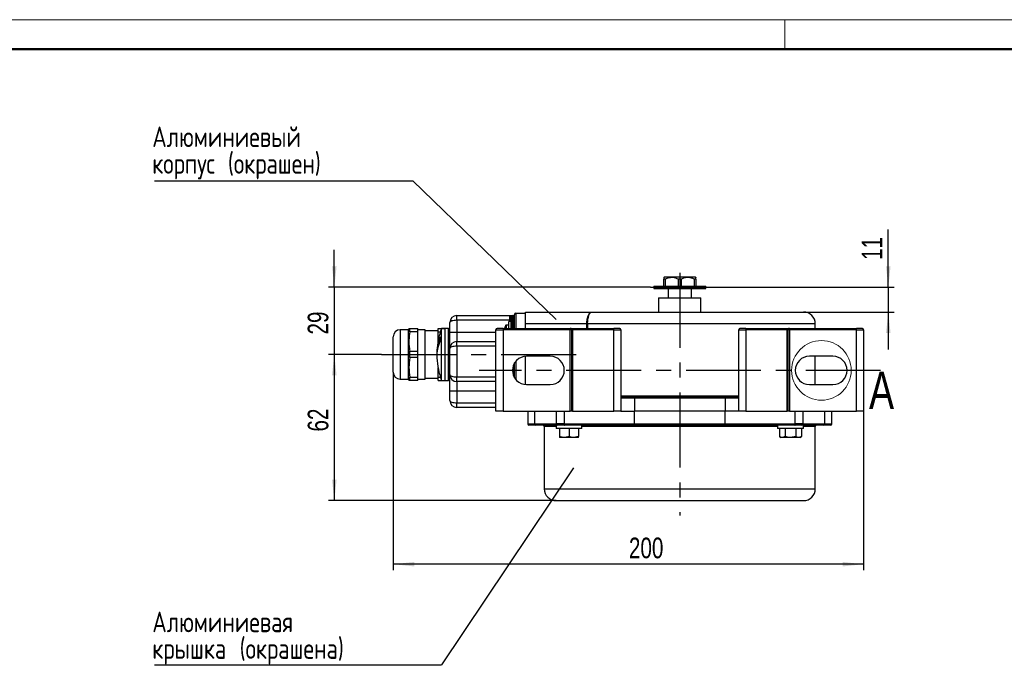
# Model space of a CAD drawing. Header units: millimetres. Extents: x 0 to 594, y 0 to 420.
# Tile 6 of 14: x 167 to 334, y 310 to 420. Entities that reach past the tile are written whole.
import ezdxf

# ---------------------------------------------------------------- set-up
doc = ezdxf.new("R2010")
doc.units = ezdxf.units.MM
doc.linetypes.add('CENTERX2', pattern=[20.32, 12.7, -2.54, 2.54, -2.54])
doc.layers.add('ОСЕВЫЕ', color=7, linetype='Continuous')
doc.layers.add('ОСНОВНОЙ', color=7, linetype='Continuous', lineweight=25)
doc.styles.add('SLDTEXTSTYLE4', font='TXT', dxfattribs={"width": 0.75})
doc.styles.add('SLDTEXTSTYLE5', font='TXT', dxfattribs={"width": 0.75, "bigfont": 'bigfont'})
doc.dimstyles.new('SLDDIMSTYLE0', dxfattribs={"dimtxt": 3.5, "dimasz": 3.556, "dimexe": 0, "dimexo": 0.0625, "dimgap": 0.875, "dimtad": 1, "dimdec": 0, "dimlfac": 2.5, "dimrnd": 1e-09, "dimzin": 12, "dimdsep": 46, "dimtxsty": 'SLDTEXTSTYLE4', "dimsah": 1, "dimcen": 0.09, "dimadec": 0, "dimazin": 3, "dimtfac": 1, "dimtdec": 0, "dimtofl": 0, "dimtmove": 0, "dimatfit": 3, "dimfxl": 0, "dimfrac": 2, "dimtolj": 1, "dimtzin": 12, "dimarcsym": 0})
doc.dimstyles.new('SLDDIMSTYLE2', dxfattribs={"dimtxt": 3.5, "dimasz": 3.556, "dimexe": 0, "dimexo": 0.0625, "dimgap": 0.875, "dimtad": 1, "dimdec": 0, "dimlfac": 2.5, "dimrnd": 1e-09, "dimzin": 12, "dimdsep": 46, "dimtxsty": 'SLDTEXTSTYLE4', "dimsah": 1, "dimcen": 0.09, "dimadec": 0, "dimazin": 3, "dimtfac": 1, "dimtdec": 0, "dimtmove": 0, "dimatfit": 0, "dimfxl": 0, "dimfrac": 2, "dimtolj": 1, "dimtzin": 12, "dimarcsym": 0})
doc.dimstyles.new('SLDDIMSTYLE3', dxfattribs={"dimtxt": 0.18, "dimasz": 3.556, "dimexe": 0, "dimexo": 0.0625, "dimgap": 0, "dimtad": 0, "dimtih": 1, "dimtoh": 1, "dimdec": 0, "dimrnd": 1e-09, "dimzin": 0, "dimdsep": 46, "dimtxsty": 'Standard', "dimblk1": 'NONE', "dimblk2": 'NONE', "dimsah": 1, "dimcen": 0.09, "dimadec": 0, "dimazin": 0, "dimtfac": 3.556, "dimtdec": 0, "dimtofl": 0, "dimtmove": 0, "dimatfit": 3, "dimldrblk": 'NONE', "dimfxl": 0, "dimfrac": 2, "dimtolj": 1, "dimtzin": 0, "dimarcsym": 0})

# ---------------------------------------------------------------- blocks, each defined once
blk = doc.blocks.new('_D_18')
at = {"layer": 'ОСЕВЫЕ'}
for p, q in [((220.53, 374.58), (220.53, 380.93)), ((274.18, 374.58), (219.53, 374.58)), ((220.53, 374.58), (220.53, 363.18)), ((228.54, 363.18), (219.53, 363.18)), ((220.53, 363.18), (220.53, 356.83))]:
    blk.add_line(p, q, dxfattribs=at)
for points in [[(220.53, 374.58), (220.92, 378.14), (220.15, 378.14)], [(220.53, 363.18), (220.15, 359.63), (220.92, 359.63)]]:
    blk.add_solid(points, dxfattribs=at)
at = {"layer": 'ОСЕВЫЕ', "insert": (216.02, 366.57), "char_height": 3.5, "attachment_point": 1, "rotation": 90, "style": 'SLDTEXTSTYLE4'}
blk.add_mtext('29', dxfattribs=at)
blk = doc.blocks.new('_D_19')
at = {"layer": 'ОСЕВЫЕ'}
for p, q in [((228.54, 363.18), (219.53, 363.18)), ((220.53, 363.18), (220.53, 338.38)), ((258.17, 338.38), (219.53, 338.38))]:
    blk.add_line(p, q, dxfattribs=at)
for points in [[(220.53, 363.18), (220.15, 359.63), (220.92, 359.63)], [(220.53, 338.38), (220.92, 341.94), (220.15, 341.94)]]:
    blk.add_solid(points, dxfattribs=at)
at = {"layer": 'ОСЕВЫЕ', "insert": (216.02, 350.1), "char_height": 3.5, "attachment_point": 1, "rotation": 90, "style": 'SLDTEXTSTYLE4'}
blk.add_mtext('62', dxfattribs=at)
blk = doc.blocks.new('_D_20')
at = {"layer": 'ОСЕВЫЕ'}
for p, q in [((314.57, 374.58), (314.57, 384.4)), ((283.97, 374.58), (315.57, 374.58)), ((314.57, 374.58), (314.57, 370.38)), ((300.17, 370.38), (315.57, 370.38)), ((314.57, 370.38), (314.57, 364.03))]:
    blk.add_line(p, q, dxfattribs=at)
for points in [[(314.57, 374.58), (314.95, 378.14), (314.18, 378.14)], [(314.57, 370.38), (314.18, 366.83), (314.95, 366.83)]]:
    blk.add_solid(points, dxfattribs=at)
at = {"layer": 'ОСЕВЫЕ', "insert": (310.05, 379.23), "char_height": 3.5, "attachment_point": 1, "rotation": 90, "style": 'SLDTEXTSTYLE4'}
blk.add_mtext('11', dxfattribs=at)
blk = doc.blocks.new('_D_21')
at = {"layer": 'ОСЕВЫЕ'}
for p, q in [((230.53, 360.18), (230.53, 326.59)), ((310.37, 353.58), (310.37, 326.59)), ((310.37, 327.59), (230.53, 327.59))]:
    blk.add_line(p, q, dxfattribs=at)
for points in [[(230.53, 327.59), (234.09, 327.21), (234.09, 327.97)], [(310.37, 327.59), (306.82, 327.97), (306.82, 327.21)]]:
    blk.add_solid(points, dxfattribs=at)
at = {"layer": 'ОСЕВЫЕ', "insert": (270.54, 332.1), "char_height": 3.5, "attachment_point": 1, "style": 'SLDTEXTSTYLE4'}
blk.add_mtext('200', dxfattribs=at)
blk = doc.blocks.new('SW_NOTE_0_2')
at = {"layer": 'ОСЕВЫЕ', "color": 0}
blk.add_line((-48.71, 0), (0, 0), dxfattribs=at)
at = {"layer": 'ОСЕВЫЕ', "color": 0, "char_height": 3.5, "attachment_point": 1, "style": 'SLDTEXTSTYLE5'}
for s, insert in [('Алюминиевая', (-49.11, 9.05)), ('крышка (окрашена)', (-49.11, 4.53))]:
    blk.add_mtext(s, dxfattribs=dict(at, insert=insert))
blk = doc.blocks.new('_None')
blk = doc.blocks.new('SW_NOTE_0_3')
at = {"layer": 'ОСЕВЫЕ', "color": 0}
blk.add_line((-43.82, 0), (0, 0), dxfattribs=at)
at = {"layer": 'ОСЕВЫЕ', "color": 0, "char_height": 3.5, "attachment_point": 1, "style": 'SLDTEXTSTYLE5'}
for s, insert in [('Алюминиевый', (-44.22, 9.21)), ('корпус (окрашен)', (-44.22, 4.68))]:
    blk.add_mtext(s, dxfattribs=dict(at, insert=insert))

msp = doc.modelspace()

# ---------------------------------------------------------------- linework, layer by layer
at = {"color": 7, "linetype": 'Continuous', "lineweight": 50}
msp.add_line((589, 415), (20, 415), dxfattribs=at)
at = {"color": 7, "linetype": 'Continuous', "lineweight": 25}
for p, q in [((276.574846, 376.38444), (276.463944, 376.273539)), ((276.574846, 376.38444), (276.92318, 376.38444)), ((276.92318, 376.38444), (281.774846, 376.38444)), ((281.885747, 376.273539), (281.774846, 376.38444)), ((274.774846, 374.78444), (274.774846, 374.38444)), ((274.774846, 374.78444), (283.574846, 374.78444)), ((274.774846, 374.38444), (283.574846, 374.38444)), ((276.692371, 375.98444), (276.474846, 375.98444)), ((276.474846, 374.78444), (276.474846, 375.98444)), ((276.692371, 375.98444), (276.692371, 374.78444)), ((277.174846, 374.38444), (277.174846, 372.78444)), ((279.392371, 375.98444), (278.957321, 375.98444)), ((278.957321, 374.78444), (278.957321, 375.98444)), ((279.392371, 375.98444), (279.392371, 374.78444)), ((281.174846, 372.78444), (281.174846, 374.38444)), ((281.874846, 375.98444), (281.657321, 375.98444)), ((281.657321, 374.78444), (281.657321, 375.98444)), ((281.874846, 375.98444), (281.874846, 374.78444)), ((283.574846, 374.38444), (283.574846, 374.78444)), ((275.574846, 372.78444), (275.574846, 370.38444)), ((275.574846, 372.78444), (282.774846, 372.78444)), ((282.774846, 370.38444), (282.774846, 372.78444)), ((241.334846, 368.98444), (241.334846, 369.78444)), ((241.334846, 369.78444), (250.334846, 369.78444)), ((250.334846, 368.98444), (250.334846, 369.78444)), ((250.534846, 367.58444), (250.534846, 369.58444)), ((250.734846, 369.78444), (250.934846, 369.78444)), ((251.134846, 367.58444), (251.134846, 369.98444)), ((251.334846, 370.18444), (252.974846, 370.18444)), ((252.974846, 370.18444), (252.974846, 370.38444)), ((252.974846, 370.38444), (264.276524, 370.38444)), ((252.974846, 367.58444), (252.974846, 370.18444)), ((264.276524, 370.38444), (300.174846, 370.38444)), ((240.134846, 366.98444), (240.134846, 368.58444)), ((250.334846, 368.98444), (241.334846, 368.98444)), ((241.334846, 368.98444), (241.334846, 366.98444)), ((250.174846, 368.18444), (249.744888, 368.18444)), ((250.534846, 368.78444), (250.174846, 368.78444)), ((250.174846, 367.58444), (250.174846, 368.78444)), ((250.534846, 368.98444), (250.334846, 368.98444)), ((263.387509, 368.38444), (252.974846, 368.38444)), ((263.387509, 368.38444), (263.523607, 368.38444)), ((302.174846, 367.58444), (302.174846, 368.38444)), ((230.534846, 360.586364), (230.534846, 366.18444)), ((233.134846, 367.38444), (231.734846, 367.38444)), ((233.201635, 367.584809), (233.134846, 367.38444)), ((233.134846, 358.98444), (233.134846, 367.38444)), ((233.202742, 367.58444), (233.334846, 367.58444)), ((233.334846, 367.045765), (233.334846, 367.58444)), ((233.334846, 367.58444), (234.734846, 367.58444)), ((234.734846, 367.045765), (233.334846, 367.045765)), ((234.734846, 367.045765), (234.734846, 367.58444)), ((235.934846, 367.38444), (234.734846, 367.38444)), ((234.734846, 363.723116), (234.734846, 367.045765)), ((235.934846, 358.98444), (235.934846, 367.38444)), ((238.134846, 367.18444), (235.934846, 367.18444)), ((238.134846, 367.58444), (239.334846, 367.58444)), ((238.134846, 367.045765), (238.134846, 367.58444)), ((238.134846, 367.045765), (238.546188, 367.045765)), ((238.134846, 365.411546), (238.134846, 367.045765)), ((238.534846, 366.158008), (238.534846, 365.592322)), ((239.334846, 367.58444), (238.734846, 367.58444)), ((238.734846, 358.78444), (238.734846, 367.58444)), ((239.934846, 367.58444), (239.334846, 367.58444)), ((239.334846, 358.78444), (239.334846, 367.58444)), ((240.134846, 366.98444), (241.334846, 366.98444)), ((240.134846, 364.18444), (240.134846, 366.98444)), ((241.334846, 366.98444), (241.334846, 365.38444)), ((247.974846, 367.38444), (249.174846, 367.38444)), ((247.974846, 353.58444), (247.974846, 367.38444)), ((249.174846, 367.58444), (248.174846, 367.58444)), ((249.174846, 367.58444), (249.174846, 367.38444)), ((249.174846, 367.58444), (260.574846, 367.58444)), ((260.574846, 367.38444), (249.174846, 367.38444)), ((249.174846, 367.38444), (249.174846, 353.58444)), ((249.408514, 367.664347), (249.413062, 367.660884)), ((260.574846, 367.38444), (260.574846, 367.58444)), ((260.574846, 367.58444), (267.974846, 367.58444)), ((260.574846, 353.58444), (260.574846, 367.38444)), ((260.774846, 367.38444), (260.574846, 367.38444)), ((260.774846, 367.38444), (260.774846, 353.58444)), ((260.774846, 367.38444), (260.974846, 367.38444)), ((260.974846, 367.38444), (260.974846, 353.58444)), ((267.974846, 367.38444), (260.974846, 367.38444)), ((267.974846, 367.38444), (267.974846, 367.58444)), ((268.974846, 367.58444), (267.974846, 367.58444)), ((267.974846, 353.58444), (267.974846, 367.38444)), ((267.974846, 367.38444), (269.174846, 367.38444)), ((269.174846, 367.38444), (269.174846, 353.58444)), ((289.174846, 353.58444), (289.174846, 367.38444)), ((289.174846, 367.38444), (290.374846, 367.38444)), ((290.374846, 367.58444), (289.374846, 367.58444)), ((290.374846, 367.58444), (290.374846, 367.38444)), ((290.374846, 367.58444), (297.774846, 367.58444)), ((297.374846, 367.38444), (290.374846, 367.38444)), ((290.374846, 367.38444), (290.374846, 353.58444)), ((297.374846, 367.38444), (297.574846, 367.38444)), ((297.374846, 353.58444), (297.374846, 367.38444)), ((297.774846, 367.38444), (297.574846, 367.38444)), ((297.574846, 353.58444), (297.574846, 367.38444)), ((297.774846, 367.58444), (297.774846, 367.38444)), ((297.774846, 367.58444), (309.174846, 367.58444)), ((297.774846, 367.38444), (297.774846, 353.58444)), ((309.174846, 367.38444), (297.774846, 367.38444)), ((310.174846, 367.58444), (309.174846, 367.58444)), ((309.174846, 367.38444), (309.174846, 367.58444)), ((309.174846, 367.38444), (310.374846, 367.38444)), ((309.174846, 353.58444), (309.174846, 367.38444)), ((310.374846, 367.38444), (310.374846, 353.58444)), ((241.334846, 364.58444), (241.334846, 365.38444)), ((241.334846, 365.38444), (247.974846, 365.38444)), ((241.334846, 364.58444), (241.334846, 359.38444)), ((233.334846, 362.645765), (233.334846, 363.723116)), ((233.334846, 363.723116), (234.734846, 363.723116)), ((234.734846, 362.645765), (234.734846, 363.723116)), ((240.134846, 359.78444), (240.134846, 364.18444)), ((252.974846, 358.092788), (252.974846, 362.876093)), ((257.174846, 362.88444), (253.174846, 362.88444)), ((305.174846, 362.88444), (301.174846, 362.88444)), ((302.174846, 358.08444), (302.174846, 362.88444)), ((234.734846, 362.645765), (233.334846, 362.645765)), ((234.734846, 359.323116), (234.734846, 362.645765)), ((251.134846, 359.220162), (251.134846, 361.748719)), ((230.534846, 360.18444), (230.534846, 360.586364)), ((238.134846, 359.323116), (238.134846, 360.957335)), ((240.134846, 356.98444), (240.134846, 359.78444)), ((241.334846, 358.58444), (241.334846, 359.38444)), ((231.734846, 358.98444), (233.134846, 358.98444)), ((233.134846, 358.98444), (233.201635, 358.784071)), ((233.334846, 358.78444), (233.334846, 359.323116)), ((233.334846, 359.323116), (234.734846, 359.323116)), ((234.734846, 358.78444), (233.334846, 358.78444)), ((234.734846, 358.78444), (234.734846, 359.323116)), ((234.734846, 358.98444), (235.934846, 358.98444)), ((235.934846, 359.18444), (238.134846, 359.18444)), ((238.134846, 359.323116), (238.546188, 359.323116)), ((238.134846, 358.78444), (238.134846, 359.323116)), ((238.134846, 358.78444), (239.334846, 358.78444)), ((238.734846, 358.78444), (239.334846, 358.78444)), ((239.334846, 358.78444), (239.934846, 358.78444)), ((247.974846, 358.58444), (241.334846, 358.58444)), ((241.334846, 358.58444), (241.334846, 356.98444)), ((253.174846, 358.08444), (257.174846, 358.08444)), ((301.174846, 358.08444), (305.174846, 358.08444)), ((240.134846, 356.98444), (241.334846, 356.98444)), ((240.134846, 355.38444), (240.134846, 356.98444)), ((241.334846, 356.98444), (241.334846, 354.98444)), ((269.174846, 356.18444), (289.174846, 356.18444)), ((241.334846, 354.18444), (241.334846, 354.98444)), ((269.174846, 355.98444), (271.551207, 355.98444)), ((271.491647, 355.78444), (269.174846, 355.78444)), ((286.858044, 355.78444), (271.491647, 355.78444)), ((271.491647, 355.78444), (271.491647, 353.58444)), ((271.551207, 355.98444), (286.798485, 355.98444)), ((286.798485, 355.98444), (289.174846, 355.98444)), ((286.858044, 355.78444), (286.858044, 353.58444)), ((289.174846, 355.78444), (286.858044, 355.78444)), ((247.974846, 354.18444), (241.334846, 354.18444)), ((249.174846, 353.58444), (247.974846, 353.58444)), ((249.174846, 353.58444), (260.574846, 353.58444)), ((253.374846, 353.58444), (253.374846, 351.38444)), ((254.545423, 351.38444), (254.545423, 353.58444)), ((258.262487, 351.38444), (258.262487, 353.58444)), ((259.576148, 353.58444), (259.576148, 351.38444)), ((260.774846, 353.58444), (260.574846, 353.58444)), ((260.974846, 353.58444), (260.774846, 353.58444)), ((260.974846, 353.58444), (267.974846, 353.58444)), ((269.174846, 353.58444), (267.974846, 353.58444)), ((269.174846, 353.58444), (271.491647, 353.58444)), ((271.491647, 351.38444), (271.491647, 353.58444)), ((286.858044, 353.58444), (271.491647, 353.58444)), ((286.858044, 351.38444), (286.858044, 353.58444)), ((289.174846, 353.58444), (286.858044, 353.58444)), ((290.374846, 353.58444), (289.174846, 353.58444)), ((290.374846, 353.58444), (297.374846, 353.58444)), ((297.574846, 353.58444), (297.374846, 353.58444)), ((297.774846, 353.58444), (297.574846, 353.58444)), ((297.774846, 353.58444), (309.174846, 353.58444)), ((298.773543, 351.38444), (298.773543, 353.58444)), ((300.087204, 353.58444), (300.087204, 351.38444)), ((303.804268, 351.38444), (303.804268, 353.58444)), ((304.974846, 351.38444), (304.974846, 353.58444)), ((310.374846, 353.58444), (309.174846, 353.58444)), ((254.736349, 351.18444), (253.574846, 351.18444)), ((254.545423, 351.38444), (258.262487, 351.38444)), ((258.174846, 351.18444), (254.736349, 351.18444)), ((256.174846, 350.98444), (256.174846, 340.38444)), ((258.174846, 351.18444), (258.174846, 350.62444)), ((260.514472, 351.18444), (258.174846, 351.18444)), ((259.576148, 351.38444), (258.262487, 351.38444)), ((259.576148, 351.38444), (271.491647, 351.38444)), ((271.551207, 351.18444), (260.514472, 351.18444)), ((262.574846, 350.62444), (262.574846, 351.18444)), ((271.491647, 351.38444), (286.858044, 351.38444)), ((286.798485, 351.18444), (271.551207, 351.18444)), ((297.83522, 351.18444), (286.798485, 351.18444)), ((286.858044, 351.38444), (298.773543, 351.38444)), ((295.774846, 351.18444), (295.774846, 350.62444)), ((300.174846, 351.18444), (297.83522, 351.18444)), ((300.087204, 351.38444), (298.773543, 351.38444)), ((300.087204, 351.38444), (303.804268, 351.38444)), ((300.174846, 350.62444), (300.174846, 351.18444)), ((303.613343, 351.18444), (300.174846, 351.18444)), ((302.174846, 340.38444), (302.174846, 350.98444)), ((304.774846, 351.18444), (303.613343, 351.18444)), ((260.374846, 350.62444), (258.174846, 350.62444)), ((258.774846, 350.62444), (258.774846, 349.247347)), ((262.574846, 350.62444), (260.374846, 350.62444)), ((260.374846, 350.62444), (260.374846, 349.247347)), ((261.974846, 350.62444), (261.974846, 349.247347)), ((300.174846, 350.62444), (295.774846, 350.62444)), ((296.127325, 350.62444), (296.127325, 349.247347)), ((297.051085, 350.62444), (297.051085, 349.247347)), ((298.898606, 350.62444), (298.898606, 349.247347)), ((299.822367, 350.62444), (299.822367, 349.247347)), ((258.774846, 349.247347), (258.774846, 349.10444)), ((259.574846, 349.10444), (258.774846, 349.10444)), ((261.174846, 349.10444), (259.574846, 349.10444)), ((261.974846, 349.247347), (261.174846, 349.10444)), ((261.974846, 349.10444), (261.174846, 349.10444)), ((296.127325, 349.247347), (296.374846, 349.10444)), ((296.589205, 349.10444), (296.374846, 349.10444)), ((297.051085, 349.247347), (296.589205, 349.10444)), ((297.974846, 349.10444), (296.589205, 349.10444)), ((298.898606, 349.247347), (297.974846, 349.10444)), ((299.360486, 349.10444), (297.974846, 349.10444)), ((299.574846, 349.10444), (299.360486, 349.10444)), ((299.574846, 349.10444), (299.822367, 349.247347)), ((258.174846, 338.38444), (300.174846, 338.38444))]:
    msp.add_line(p, q, dxfattribs=at)
at = {"color": 8, "linetype": 'Continuous', "lineweight": 25}
for p, q in [((250.734846, 369.78444), (250.734846, 367.58444)), ((250.934846, 367.58444), (250.934846, 369.78444)), ((251.334846, 370.18444), (251.334846, 367.58444)), ((249.648405, 367.58444), (249.648405, 368.135792)), ((249.744888, 367.58444), (249.744888, 368.18444)), ((250.334846, 368.78444), (250.334846, 368.98444)), ((263.387509, 367.58444), (263.387509, 368.38444)), ((302.174846, 368.38444), (263.523607, 368.38444)), ((263.523607, 368.38444), (263.523607, 367.58444)), ((231.734846, 367.38444), (231.734846, 359.547134)), ((239.934846, 363.18444), (239.934846, 367.58444)), ((241.334846, 366.98444), (247.974846, 366.98444)), ((247.974846, 364.58444), (241.334846, 364.58444)), ((239.934846, 358.78444), (239.934846, 363.18444)), ((250.934846, 359.622814), (250.934846, 361.346067)), ((251.334846, 362.025349), (251.334846, 358.943532)), ((231.734846, 359.547134), (231.734846, 358.98444)), ((241.334846, 359.38444), (247.974846, 359.38444)), ((241.334846, 356.98444), (247.974846, 356.98444)), ((241.334846, 354.98444), (247.974846, 354.98444)), ((253.374846, 351.38444), (254.545423, 351.38444)), ((258.174846, 350.98444), (256.174846, 350.98444)), ((295.774846, 350.98444), (262.574846, 350.98444)), ((302.174846, 350.98444), (300.174846, 350.98444)), ((303.804268, 351.38444), (304.974846, 351.38444)), ((256.174846, 340.38444), (302.174846, 340.38444))]:
    msp.add_line(p, q, dxfattribs=at)
at = {"color": 7, "linetype": 'Continuous', "lineweight": 25, "flags": 128}
for points in [[(249.391418, 367.58444), (249.400852, 367.619549), (249.413062, 367.660884)], [(271.551207, 355.98444), (271.539587, 355.980597), (271.528414, 355.969216), (271.518117, 355.950734), (271.509092, 355.925862), (271.501685, 355.895554), (271.496181, 355.860977), (271.492791, 355.823458), (271.491647, 355.78444)], [(286.798485, 355.98444), (286.810104, 355.980597), (286.821277, 355.969216), (286.831574, 355.950734), (286.8406, 355.925862), (286.848007, 355.895554), (286.853511, 355.860977), (286.8569, 355.823458), (286.858044, 355.78444)], [(259.576148, 351.38444), (259.577293, 351.345422), (259.580682, 351.307904), (259.586186, 351.273326), (259.593593, 351.243019), (259.602618, 351.218146), (259.612915, 351.199664), (259.624088, 351.188283), (259.635708, 351.18444)], [(271.551207, 351.18444), (271.539587, 351.188283), (271.528414, 351.199664), (271.518117, 351.218146), (271.509092, 351.243019), (271.501685, 351.273326), (271.496181, 351.307904), (271.492791, 351.345422), (271.491647, 351.38444)], [(286.798485, 351.18444), (286.810104, 351.188283), (286.821277, 351.199664), (286.831574, 351.218146), (286.8406, 351.243019), (286.848007, 351.273326), (286.853511, 351.307904), (286.8569, 351.345422), (286.858044, 351.38444)], [(298.713984, 351.18444), (298.725603, 351.188283), (298.736776, 351.199664), (298.747073, 351.218146), (298.756099, 351.243019), (298.763506, 351.273326), (298.76901, 351.307904), (298.772399, 351.345422), (298.773543, 351.38444)]]:
    msp.add_lwpolyline(points, dxfattribs=at)
at = {"color": 7, "linetype": 'Continuous', "lineweight": 18}
msp.add_circle((303.220999, 360.48444), 5.057836, dxfattribs=at)
at = {"color": 7, "linetype": 'Continuous', "lineweight": 25}
for centre, radius, start, end in [((241.334846, 368.58444), 1.2, 90, 180), ((250.734846, 369.58444), 0.2, 90, 180), ((250.934846, 369.98444), 0.2, 270, 0), ((251.334846, 369.98444), 0.2, 90, 180), ((300.174846, 368.38444), 2, 0, 90), ((239.934846, 367.78444), 0.2, 270, 0), ((250.934846, 367.18444), 1.6, 143.51626294, 162.54590715), ((249.744888, 368.06444), 0.12, 90, 143.51626294), ((231.734846, 366.18444), 1.2, 90, 180), ((244.417153, 363.451662), 6.475018, 155.29367551, 182.36524716), ((250.434846, 363.18444), 12.5, 159.39030706, 177.40620315), ((248.174846, 367.38444), 0.2, 90, 180), ((260.574846, 367.38444), 0.2, 0, 90), ((268.974846, 367.38444), 0.2, 0, 90), ((289.374846, 367.38444), 0.2, 90, 180), ((297.774846, 367.38444), 0.2, 90, 180), ((310.174846, 367.38444), 0.2, 0, 90), ((244.417153, 362.885977), 6.475018, 155.29367551, 182.36524716), ((241.334846, 364.18444), 1.2, 90, 180), ((253.174846, 360.48444), 2.4, 90, 270), ((257.174846, 360.48444), 2.4, 270, 90), ((301.174846, 360.48444), 2.4, 90, 270), ((305.174846, 360.48444), 2.4, 270, 90), ((250.434846, 363.18444), 12.5, 182.59379685, 200.60969294), ((231.734846, 360.18444), 1.2, 180, 270), ((241.334846, 359.78444), 1.2, 180, 270), ((239.934846, 358.58444), 0.2, 0, 90), ((241.334846, 355.38444), 1.2, 180, 270), ((253.574846, 351.38444), 0.2, 180, 270), ((254.740994, 351.380006), 0.195621, 178.70114947, 268.63940687), ((255.974846, 350.98444), 0.2, 0, 90), ((258.458058, 351.380006), 0.195621, 178.70114947, 268.63940687), ((299.891633, 351.380006), 0.195621, 271.36059313, 1.29885053), ((302.374846, 350.98444), 0.2, 90, 180), ((303.608698, 351.380006), 0.195621, 271.36059313, 1.29885053), ((304.774846, 351.38444), 0.2, 270, 0), ((258.174846, 340.38444), 2, 180, 270), ((300.174846, 340.38444), 2, 270, 0)]:
    msp.add_arc(centre, radius, start, end, dxfattribs=at)
for centre, major_axis, ratio, start_param, end_param in [((241.334846, 368.58444), (1.2, 0), 0.3333333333, 1.5707963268, 3.1415926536), ((260.574846, 367.38444), (0.4, 0), 0.5, 0, 1.5707963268), ((297.774846, 367.38444), (0.4, 0), 0.5, 1.5707963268, 3.1415926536), ((241.334846, 364.18444), (1.2, 0), 0.3333333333, 1.5707963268, 3.1415926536), ((241.334846, 359.78444), (1.2, 0), 0.3333333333, 3.1415926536, 4.7123889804), ((241.334846, 355.38444), (1.2, 0), 0.3333333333, 3.1415926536, 4.7123889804)]:
    msp.add_ellipse(centre, major_axis=major_axis, ratio=ratio, start_param=start_param, end_param=end_param, dxfattribs=at)
for points, knots in [([(276.474846, 376.262638), (276.474846, 376.236794), (276.474846, 376.202603), (276.474846, 376.027253), (276.474846, 375.98444)], [0, 0, 0, 0, 0.75584414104, 1, 1, 1, 1]), ([(276.692371, 375.98444), (276.855016, 376.058329), (277.185349, 376.208398), (277.865893, 376.333221), (278.47857, 376.212483), (278.869768, 376.026144), (278.957321, 375.98444)], [0, 0, 0, 0, 0.22428290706, 0.45551767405, 0.87814090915, 1, 1, 1, 1]), ([(279.392371, 375.98444), (279.47426, 376.023551), (279.859481, 376.207533), (280.616217, 376.366767), (281.299581, 376.161163), (281.629771, 375.99805), (281.657321, 375.98444)], [0, 0, 0, 0, 0.1142099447, 0.5372599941, 0.9613902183, 1, 1, 1, 1]), ([(281.874846, 375.98444), (281.874846, 376.054126), (281.874846, 376.195657), (281.874846, 376.314669), (281.874846, 376.26997), (281.874846, 376.262638)], [0, 0, 0, 0, 0.44776314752, 0.9094051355, 1, 1, 1, 1]), ([(250.534846, 369.58444), (250.531101, 369.602358), (250.51969, 369.656954), (250.444502, 369.744322), (250.379759, 369.780639), (250.343223, 369.784265), (250.336951, 369.784435), (250.3352, 369.784439), (250.334846, 369.78444)], [0, 0, 0, 0, 0.183218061, 0.5582716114, 0.9248150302, 0.9790101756, 0.9957565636, 1, 1, 1, 1]), ([(250.334846, 369.78444), (250.335499, 369.78444), (250.411259, 369.78444), (250.558695, 369.78444), (250.710201, 369.78444), (250.728233, 369.78444), (250.734846, 369.78444)], [0, 0, 0, 0, 0.0034019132, 0.3945533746, 0.7779850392, 1, 1, 1, 1]), ([(263.387509, 368.38444), (263.387509, 368.523001), (263.393659, 368.658917), (263.417696, 368.925716), (263.435921, 369.057763), (263.482517, 369.304923), (263.510901, 369.421394), (263.561046, 369.585668), (263.579022, 369.638558), (263.616646, 369.738482), (263.636391, 369.785848), (263.698337, 369.920473), (263.743476, 370.000676), (263.84004, 370.139726), (263.890478, 370.197319), (263.995505, 370.290265), (264.05055, 370.325737), (264.134369, 370.36096), (264.162516, 370.369747), (264.219223, 370.381489), (264.248099, 370.38444), (264.276524, 370.38444)], [0, 0, 0, 0, 0.125, 0.125, 0.25, 0.25, 0.375, 0.375, 0.4375, 0.4375, 0.5, 0.5, 0.625, 0.625, 0.75, 0.75, 0.875, 0.875, 0.9375, 0.9375, 1, 1, 1, 1]), ([(263.523607, 368.38444), (263.523607, 368.522952), (263.528823, 368.658828), (263.549212, 368.925562), (263.564672, 369.057585), (263.604195, 369.304734), (263.628271, 369.421213), (263.670797, 369.585513), (263.686043, 369.638415), (263.717947, 369.738364), (263.734688, 369.785743), (263.787205, 369.920408), (263.825466, 370.000637), (263.907284, 370.139728), (263.950005, 370.197332), (264.038918, 370.290287), (264.085498, 370.325755), (264.156384, 370.36097), (264.180181, 370.369754), (264.228112, 370.38149), (264.252512, 370.38444), (264.276524, 370.38444)], [0, 0, 0, 0, 0.125, 0.125, 0.25, 0.25, 0.375, 0.375, 0.4375, 0.4375, 0.5, 0.5, 0.625, 0.625, 0.75, 0.75, 0.875, 0.875, 0.9375, 0.9375, 1, 1, 1, 1]), ([(233.334846, 367.045765), (233.277735, 366.574694), (233.162733, 365.626102), (233.222745, 364.512082), (233.31261, 363.879608), (233.334846, 363.723116)], [0, 0, 0, 0, 0.4260811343, 0.8579953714, 1, 1, 1, 1]), ([(233.334846, 362.645765), (233.268591, 362.097129), (233.134849, 360.989654), (233.267772, 359.88203), (233.334846, 359.323116)], [0, 0, 0, 0, 0.495393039, 1, 1, 1, 1]), ([(233.334846, 358.78444), (233.246776, 358.78444), (233.157888, 358.78444), (233.202332, 358.78444), (233.202742, 358.78444)], [0, 0, 0, 0, 0.9907817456, 1, 1, 1, 1]), ([(259.574846, 349.10444), (259.502104, 349.106562), (259.231317, 349.114458), (258.96767, 349.191211), (258.774846, 349.247347)], [0, 0, 0, 0, 0.2686306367, 1, 1, 1, 1]), ([(260.374846, 349.247347), (260.307685, 349.225774), (260.046916, 349.142013), (259.775993, 349.12045), (259.574846, 349.10444)], [0, 0, 0, 0, 0.2575476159, 1, 1, 1, 1]), ([(261.174846, 349.10444), (261.155885, 349.104583), (260.885734, 349.106616), (260.621, 349.179541), (260.374846, 349.247347)], [0, 0, 0, 0, 0.0701852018, 1, 1, 1, 1]), ([(261.974846, 349.10444), (261.974846, 349.104583), (261.974846, 349.106616), (261.974846, 349.179541), (261.974846, 349.247347)], [0, 0, 0, 0, 0.070185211, 1, 1, 1, 1]), ([(296.589205, 349.10444), (296.578258, 349.104583), (296.422287, 349.106616), (296.269442, 349.179541), (296.127325, 349.247347)], [0, 0, 0, 0, 0.0701852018, 1, 1, 1, 1]), ([(297.974846, 349.10444), (297.952952, 349.104583), (297.641009, 349.106616), (297.33532, 349.179541), (297.051085, 349.247347)], [0, 0, 0, 0, 0.070185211, 1, 1, 1, 1]), ([(299.360486, 349.10444), (299.318489, 349.106562), (299.16215, 349.114458), (299.009933, 349.191211), (298.898606, 349.247347)], [0, 0, 0, 0, 0.2686306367, 1, 1, 1, 1]), ([(299.822367, 349.247347), (299.783591, 349.225774), (299.633036, 349.142013), (299.476619, 349.12045), (299.360486, 349.10444)], [0, 0, 0, 0, 0.25754761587, 1, 1, 1, 1])]:
    msp.add_open_spline(points, degree=3, knots=knots, dxfattribs=at)
at = {"layer": 'ОСЕВЫЕ', "lineweight": 18}
msp.add_line((0, 420), (594, 420), dxfattribs=at)
at = {"layer": 'ОСЕВЫЕ', "linetype": 'CENTERX2'}
for p, q in [((279.174846, 377.035843), (279.174846, 335.836648)), ((274.183942, 374.58444), (283.968536, 374.58444)), ((228.539504, 363.18444), (262.53157, 363.18444)), ((313.254104, 360.48444), (245.137192, 360.48444))]:
    msp.add_line(p, q, dxfattribs=at)
at = {"layer": 'ОСНОВНОЙ', "linetype": 'Continuous', "lineweight": 18}
for p, q in [((297, 415), (297, 420)), ((20, 415), (589, 415)), ((304.5, 415.001), (304.5, 414.999))]:
    msp.add_line(p, q, dxfattribs=at)

# ---------------------------------------------------------------- block references
at = {"layer": 'ОСЕВЫЕ'}
for name, p in [('SW_NOTE_0_3', (233.848936, 392.678715)), ('SW_NOTE_0_2', (238.744075, 310.498784))]:
    msp.add_blockref(name, p, dxfattribs=at)

# ---------------------------------------------------------------- texts
at = {"color": 7, "linetype": 'Continuous', "lineweight": 18, "insert": (311.30005, 360.282443), "char_height": 6.35, "attachment_point": 1, "style": 'SLDTEXTSTYLE4'}
msp.add_mtext('A', dxfattribs=at)

# ---------------------------------------------------------------- dimensions: what is measured, and where the dimension line sits
at = {"layer": 'ОСЕВЫЕ'}
for base, p1, p2, dimstyle, picture, middle in [((314.5657258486, 370.3844403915), (283.9685357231, 374.5844403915), (300.1748456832, 370.3844403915), 'SLDDIMSTYLE2', '_D_20', (314.5657258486, 381.8170083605)), ((220.5348456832, 363.1844403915), (274.1839423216, 374.5844403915), (228.5395043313, 363.1844403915), 'SLDDIMSTYLE2', '_D_18', (220.5348456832, 369.1515946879)), ((220.534846, 338.38444), (228.539504, 363.18444), (258.174846, 338.38444), 'SLDDIMSTYLE0', '_D_19', (220.534846, 352.688534))]:
    dim = msp.add_linear_dim(base=base, p1=p1, p2=p2, angle=90, dimstyle=dimstyle, dxfattribs=at)
    dim.commit()
    dim.dimension.update_dxf_attribs({"geometry": picture, "text_midpoint": middle, "dimtype": 160})
dim = msp.add_linear_dim(base=(230.534846, 327.589474), p1=(310.374846, 353.58444), p2=(230.534846, 360.18444), dimstyle='SLDDIMSTYLE0', dxfattribs=at)
dim.commit()
dim.dimension.update_dxf_attribs({"geometry": '_D_21', "text_midpoint": (274.422669, 327.589474), "dimtype": 160})

# ---------------------------------------------------------------- leaders
at = {"layer": 'ОСЕВЫЕ', "has_arrowhead": 0}
for points in [[(258.206088, 369.098528), (233.848936, 392.678715)], [(261.157783, 343.930134), (238.744075, 310.498784)]]:
    msp.add_leader(points, dimstyle='SLDDIMSTYLE3', dxfattribs=at)

doc.saveas('drawing.dxf')
